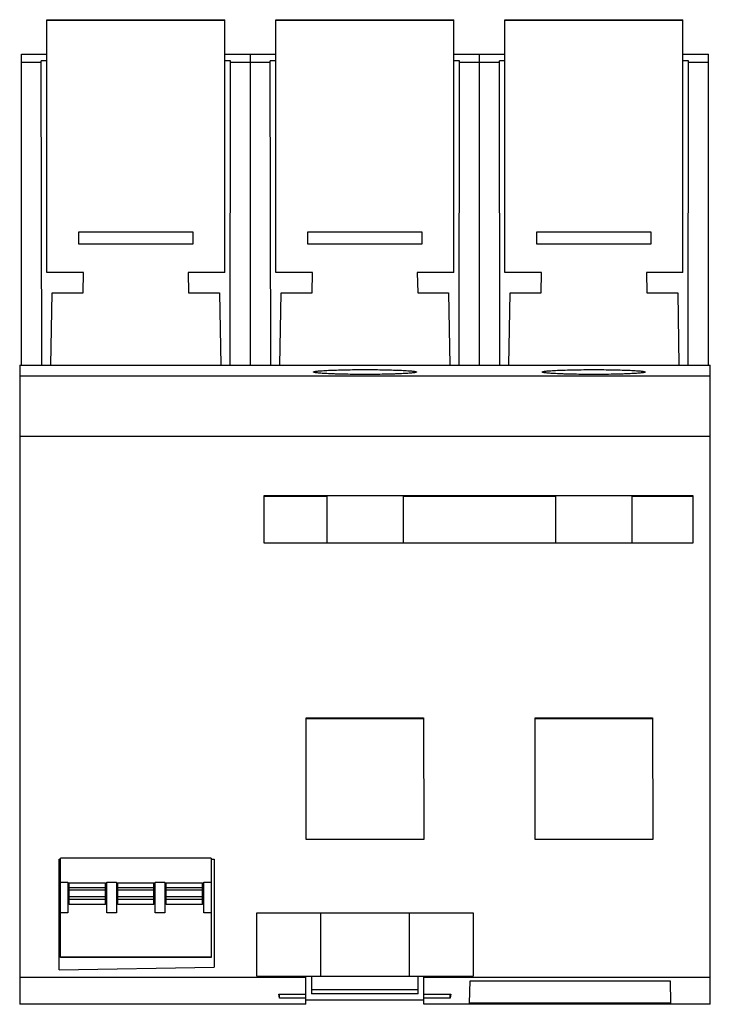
# Model space of a CAD drawing. Header units: millimetres. Extents: x 8.1 to 62.4, y 10.1 to 87.4.
import ezdxf

# ---------------------------------------------------------------- set-up
doc = ezdxf.new("R2010")
doc.units = ezdxf.units.MM
doc.header["$LTSCALE"] = 6.325496
doc.layers.get('0').update_dxf_attribs({"linetype": 'CONTINUOUS'})

msp = doc.modelspace()

# ---------------------------------------------------------------- linework, layer by layer
at = {"color": 7, "linetype": 'Continuous'}
for p, q in [((10.255, 67.581), (10.255, 87.432)), ((10.255, 87.432), (24.239, 87.432)), ((24.239, 67.581), (24.239, 87.432)), ((28.255, 67.581), (28.255, 87.432)), ((28.255, 87.432), (42.239, 87.432)), ((42.239, 67.581), (42.239, 87.432)), ((46.255, 67.581), (46.255, 87.432)), ((46.255, 87.432), (60.239, 87.432)), ((60.239, 67.581), (60.239, 87.432)), ((24.239, 87.364), (10.255, 87.364)), ((42.239, 87.364), (28.255, 87.364)), ((60.239, 87.364), (46.255, 87.364)), ((8.247, 60.281), (8.247, 84.729)), ((8.247, 84.729), (10.255, 84.729)), ((24.239, 84.729), (28.255, 84.729)), ((26.247, 60.281), (26.247, 84.729)), ((42.239, 84.729), (46.255, 84.729)), ((44.247, 60.281), (44.247, 84.729)), ((60.239, 84.729), (62.247, 84.729)), ((62.247, 60.281), (62.247, 84.729)), ((9.815, 84.081), (8.247, 84.081)), ((9.845, 60.281), (9.815, 84.19)), ((10.255, 84.19), (9.815, 84.19)), ((24.678, 84.19), (24.239, 84.19)), ((24.649, 60.281), (24.678, 84.19)), ((27.815, 84.081), (24.678, 84.081)), ((27.845, 60.281), (27.815, 84.19)), ((28.255, 84.19), (27.815, 84.19)), ((42.678, 84.19), (42.239, 84.19)), ((42.649, 60.281), (42.678, 84.19)), ((45.815, 84.081), (42.678, 84.081)), ((45.845, 60.281), (45.815, 84.19)), ((46.255, 84.19), (45.815, 84.19)), ((60.678, 84.19), (60.239, 84.19)), ((60.649, 60.281), (60.678, 84.19)), ((62.247, 84.081), (60.678, 84.081)), ((12.747, 70.731), (12.747, 69.831)), ((21.747, 70.731), (12.747, 70.731)), ((21.747, 69.832), (21.747, 70.731)), ((30.747, 70.731), (30.747, 69.831)), ((39.747, 70.731), (30.747, 70.731)), ((39.747, 69.831), (39.747, 70.731)), ((48.747, 70.731), (48.747, 69.831)), ((57.747, 70.731), (48.747, 70.731)), ((57.747, 69.831), (57.747, 70.731)), ((12.747, 69.831), (21.747, 69.832)), ((30.747, 69.831), (39.747, 69.831)), ((48.747, 69.831), (57.747, 69.831)), ((13.125, 67.581), (10.255, 67.581)), ((13.097, 65.981), (13.125, 67.581)), ((21.369, 67.581), (21.397, 65.981)), ((24.239, 67.581), (21.369, 67.581)), ((31.125, 67.581), (28.255, 67.581)), ((31.097, 65.981), (31.125, 67.581)), ((39.369, 67.581), (39.397, 65.981)), ((42.239, 67.581), (39.369, 67.581)), ((49.125, 67.581), (46.255, 67.581)), ((49.097, 65.981), (49.125, 67.581)), ((60.239, 67.581), (57.369, 67.581)), ((57.369, 67.581), (57.397, 65.981)), ((10.562, 60.281), (10.661, 65.981)), ((10.661, 65.981), (13.097, 65.981)), ((21.397, 65.981), (23.832, 65.981)), ((23.832, 65.981), (23.932, 60.281)), ((28.562, 60.281), (28.661, 65.981)), ((28.661, 65.981), (31.097, 65.981)), ((39.397, 65.981), (41.832, 65.981)), ((41.832, 65.981), (41.932, 60.281)), ((46.562, 60.281), (46.661, 65.981)), ((46.661, 65.981), (49.097, 65.981)), ((57.397, 65.981), (59.832, 65.981)), ((59.832, 65.981), (59.932, 60.281)), ((8.117, 60.281), (8.117, 10.082)), ((8.117, 60.281), (62.397, 60.281)), ((62.397, 10.082), (62.397, 60.281)), ((62.397, 59.435), (8.117, 59.435)), ((62.397, 54.686), (8.117, 54.686)), ((27.33, 46.314), (27.33, 50.049)), ((27.33, 50.049), (61.032, 50.049)), ((27.33, 49.991), (32.255, 49.991)), ((32.255, 50.02), (32.255, 46.314)), ((38.255, 50.02), (38.255, 46.314)), ((38.255, 49.991), (50.234, 49.991)), ((50.234, 50.02), (50.234, 46.314)), ((56.234, 50.02), (56.234, 46.314)), ((56.234, 49.991), (61.032, 49.991)), ((61.032, 50.049), (61.032, 46.314)), ((61.032, 46.314), (27.33, 46.314)), ((30.626, 23.036), (30.629, 32.599)), ((30.629, 32.599), (39.865, 32.599)), ((30.629, 32.542), (39.865, 32.542)), ((39.865, 32.599), (39.868, 23.036)), ((48.626, 23.036), (48.629, 32.599)), ((48.629, 32.599), (57.865, 32.599)), ((48.629, 32.542), (57.865, 32.542)), ((57.865, 32.599), (57.868, 23.036)), ((39.868, 23.036), (30.626, 23.036)), ((57.868, 23.036), (48.626, 23.036)), ((11.229, 21.477), (11.337, 21.477)), ((11.229, 12.784), (11.229, 21.477)), ((23.157, 21.556), (11.337, 21.556)), ((11.337, 17.264), (11.337, 21.556)), ((23.157, 21.556), (23.157, 17.264)), ((23.157, 21.477), (23.414, 21.477)), ((23.414, 21.477), (23.414, 12.996)), ((11.337, 19.682), (11.912, 19.682)), ((11.912, 19.682), (11.912, 17.264)), ((12.012, 19.632), (14.862, 19.632)), ((12.012, 17.932), (12.012, 19.632)), ((14.862, 17.932), (14.862, 19.632)), ((14.962, 19.682), (15.722, 19.682)), ((14.962, 17.264), (14.962, 19.682)), ((15.722, 19.682), (15.722, 17.264)), ((15.822, 19.632), (18.672, 19.632)), ((15.822, 17.932), (15.822, 19.632)), ((18.672, 17.932), (18.672, 19.632)), ((18.772, 19.682), (19.532, 19.682)), ((18.772, 17.264), (18.772, 19.682)), ((19.532, 19.682), (19.532, 17.264)), ((19.632, 19.632), (22.482, 19.632)), ((19.632, 17.932), (19.632, 19.632)), ((22.482, 17.932), (22.482, 19.632)), ((22.582, 19.682), (23.157, 19.682)), ((22.582, 17.264), (22.582, 19.682)), ((14.862, 19.245), (12.012, 19.245)), ((14.862, 19.044), (12.012, 19.044)), ((18.672, 19.245), (15.822, 19.245)), ((18.672, 19.044), (15.822, 19.044)), ((22.482, 19.245), (19.632, 19.245)), ((22.482, 19.044), (19.632, 19.044)), ((14.862, 18.518), (12.012, 18.518)), ((14.862, 18.317), (12.012, 18.317)), ((14.862, 17.932), (12.012, 17.932)), ((18.672, 18.518), (15.822, 18.518)), ((18.672, 18.317), (15.822, 18.317)), ((18.672, 17.932), (15.822, 17.932)), ((22.482, 18.518), (19.632, 18.518)), ((22.482, 18.317), (19.632, 18.317)), ((22.482, 17.932), (19.632, 17.932)), ((11.912, 17.264), (11.337, 17.264)), ((11.337, 13.748), (11.337, 17.262)), ((15.722, 17.264), (14.962, 17.264)), ((19.532, 17.264), (18.772, 17.264)), ((23.157, 17.264), (22.582, 17.264)), ((23.157, 17.262), (23.157, 13.748)), ((26.747, 17.28), (43.747, 17.28)), ((26.747, 12.28), (26.747, 17.28)), ((31.747, 17.28), (31.747, 12.28)), ((38.747, 12.28), (38.747, 17.28)), ((43.747, 17.28), (43.747, 12.28)), ((23.157, 13.782), (11.337, 13.782)), ((23.157, 13.748), (11.337, 13.748)), ((11.229, 12.784), (23.414, 12.996)), ((30.619, 12.2), (8.117, 12.2)), ((26.747, 12.28), (43.747, 12.28)), ((30.619, 10.082), (30.619, 12.28)), ((31.047, 12.28), (31.047, 10.907)), ((39.447, 10.907), (39.447, 12.28)), ((39.875, 10.082), (39.875, 12.28)), ((62.397, 12.2), (39.875, 12.2)), ((43.469, 10.184), (43.514, 11.925)), ((43.514, 11.925), (59.229, 11.925)), ((59.229, 11.925), (59.275, 10.184)), ((28.494, 10.884), (30.619, 10.884)), ((28.549, 10.574), (28.494, 10.884)), ((28.549, 10.574), (28.549, 10.884)), ((39.447, 11.215), (31.047, 11.215)), ((39.447, 10.907), (31.047, 10.907)), ((39.875, 10.884), (42, 10.884)), ((41.945, 10.574), (41.945, 10.884)), ((42, 10.884), (41.945, 10.574)), ((30.619, 10.082), (8.117, 10.082)), ((30.619, 10.574), (28.549, 10.574)), ((39.875, 10.4), (30.619, 10.4)), ((41.945, 10.574), (39.875, 10.574)), ((62.397, 10.082), (39.875, 10.082)), ((59.275, 10.184), (43.469, 10.184))]:
    msp.add_line(p, q, dxfattribs=at)
for points, knots in [([(31.21, 59.753), (31.21, 59.757), (31.216, 59.765), (31.232, 59.774), (31.257, 59.783), (31.291, 59.791), (31.334, 59.8), (31.41, 59.813), (31.529, 59.828), (31.698, 59.845), (31.902, 59.86), (32.137, 59.875), (32.403, 59.889), (32.696, 59.901), (33.134, 59.917), (33.726, 59.931), (34.475, 59.942), (35.255, 59.945), (36.034, 59.942), (36.784, 59.931), (37.376, 59.917), (37.814, 59.901), (38.107, 59.889), (38.372, 59.875), (38.608, 59.86), (38.811, 59.845), (38.981, 59.828), (39.099, 59.813), (39.176, 59.8), (39.219, 59.791), (39.253, 59.783), (39.278, 59.774), (39.294, 59.765), (39.3, 59.757), (39.3, 59.753)], [0, 0, 0, 0, 0.001295, 0.003418, 0.006603, 0.010911, 0.016363, 0.022964, 0.039556, 0.060538, 0.085726, 0.114874, 0.14772, 0.18395, 0.223217, 0.309344, 0.402799, 0.499991, 0.597183, 0.690638, 0.776768, 0.816036, 0.85227, 0.885118, 0.914268, 0.939458, 0.960442, 0.977035, 0.983636, 0.989089, 0.993397, 0.996582, 0.998705, 1, 1, 1, 1]), ([(39.3, 59.753), (39.3, 59.75), (39.294, 59.741), (39.278, 59.733), (39.253, 59.724), (39.219, 59.715), (39.176, 59.706), (39.099, 59.693), (38.981, 59.678), (38.812, 59.662), (38.608, 59.646), (38.373, 59.631), (38.107, 59.618), (37.814, 59.605), (37.376, 59.59), (36.784, 59.575), (36.034, 59.565), (35.255, 59.561), (34.476, 59.565), (33.726, 59.575), (33.134, 59.59), (32.696, 59.605), (32.403, 59.618), (32.137, 59.631), (31.902, 59.646), (31.698, 59.662), (31.529, 59.678), (31.41, 59.693), (31.334, 59.706), (31.291, 59.715), (31.257, 59.724), (31.232, 59.733), (31.216, 59.741), (31.21, 59.75), (31.21, 59.753)], [0, 0, 0, 0, 0.001295, 0.003418, 0.006603, 0.010911, 0.016363, 0.022964, 0.039556, 0.060538, 0.085726, 0.114874, 0.14772, 0.18395, 0.223217, 0.309344, 0.402799, 0.499991, 0.597183, 0.690638, 0.776768, 0.816036, 0.85227, 0.885118, 0.914268, 0.939458, 0.960442, 0.977035, 0.983636, 0.989089, 0.993397, 0.996582, 0.998705, 1, 1, 1, 1]), ([(49.191, 59.753), (49.191, 59.756), (49.197, 59.765), (49.213, 59.773), (49.237, 59.782), (49.271, 59.791), (49.315, 59.8), (49.391, 59.813), (49.51, 59.828), (49.679, 59.844), (49.882, 59.86), (50.118, 59.875), (50.383, 59.888), (50.676, 59.901), (51.113, 59.916), (51.706, 59.93), (52.455, 59.941), (53.234, 59.945), (54.013, 59.941), (54.762, 59.93), (55.354, 59.916), (55.791, 59.901), (56.084, 59.888), (56.35, 59.875), (56.585, 59.86), (56.789, 59.844), (56.958, 59.828), (57.076, 59.813), (57.153, 59.8), (57.196, 59.791), (57.23, 59.782), (57.255, 59.773), (57.271, 59.765), (57.277, 59.756), (57.277, 59.753)], [0, 0, 0, 0, 0.001295, 0.003418, 0.006603, 0.010911, 0.016363, 0.022964, 0.039556, 0.060538, 0.085726, 0.114874, 0.14772, 0.18395, 0.223217, 0.309344, 0.402799, 0.499991, 0.597183, 0.690638, 0.776768, 0.816036, 0.85227, 0.885118, 0.914268, 0.939458, 0.960442, 0.977035, 0.983636, 0.989089, 0.993397, 0.996582, 0.998705, 1, 1, 1, 1]), ([(57.277, 59.753), (57.277, 59.749), (57.271, 59.741), (57.255, 59.732), (57.23, 59.723), (57.196, 59.714), (57.153, 59.705), (57.076, 59.693), (56.958, 59.678), (56.789, 59.661), (56.585, 59.645), (56.35, 59.631), (56.084, 59.617), (55.791, 59.605), (55.354, 59.589), (54.762, 59.575), (54.013, 59.564), (53.234, 59.561), (52.455, 59.564), (51.706, 59.575), (51.114, 59.589), (50.676, 59.605), (50.383, 59.617), (50.118, 59.631), (49.882, 59.645), (49.679, 59.661), (49.51, 59.678), (49.391, 59.693), (49.315, 59.705), (49.271, 59.714), (49.237, 59.723), (49.213, 59.732), (49.197, 59.741), (49.191, 59.749), (49.191, 59.753)], [0, 0, 0, 0, 0.001295, 0.003418, 0.006603, 0.010911, 0.016363, 0.022964, 0.039556, 0.060538, 0.085726, 0.114874, 0.14772, 0.18395, 0.223217, 0.309344, 0.402799, 0.499991, 0.597183, 0.690638, 0.776768, 0.816036, 0.85227, 0.885118, 0.914268, 0.939458, 0.960442, 0.977035, 0.983636, 0.989089, 0.993397, 0.996582, 0.998705, 1, 1, 1, 1]), ([(38.255, 50.02), (38.255, 50.02), (38.253, 50.02), (38.251, 50.021), (38.246, 50.021), (38.24, 50.021), (38.232, 50.021), (38.217, 50.021), (38.195, 50.022), (38.163, 50.022), (38.123, 50.022), (38.077, 50.023), (38.024, 50.023), (37.965, 50.023), (37.872, 50.024), (37.741, 50.024), (37.566, 50.025), (37.369, 50.026), (37.152, 50.026), (36.916, 50.027), (36.665, 50.027), (36.304, 50.027), (35.833, 50.028), (35.255, 50.028), (34.677, 50.028), (34.206, 50.027), (33.845, 50.027), (33.594, 50.027), (33.358, 50.026), (33.141, 50.026), (32.943, 50.025), (32.769, 50.024), (32.638, 50.024), (32.545, 50.023), (32.486, 50.023), (32.433, 50.023), (32.386, 50.022), (32.347, 50.022), (32.315, 50.022), (32.293, 50.021), (32.278, 50.021), (32.27, 50.021), (32.264, 50.021), (32.259, 50.021), (32.257, 50.02), (32.255, 50.02), (32.255, 50.02)], [0, 0, 0, 0, 0.000155, 0.000609, 0.001364, 0.002419, 0.003773, 0.005424, 0.009618, 0.014992, 0.021539, 0.02924, 0.038075, 0.048019, 0.05905, 0.084277, 0.113508, 0.146455, 0.182812, 0.22222, 0.264302, 0.308659, 0.402449, 0.499988, 0.597528, 0.691319, 0.735677, 0.777761, 0.817172, 0.853532, 0.886481, 0.915716, 0.940946, 0.951978, 0.961923, 0.970758, 0.97846, 0.985007, 0.990382, 0.994576, 0.996227, 0.997581, 0.998636, 0.999391, 0.999845, 1, 1, 1, 1]), ([(56.234, 50.02), (56.234, 50.02), (56.232, 50.02), (56.23, 50.021), (56.225, 50.021), (56.219, 50.021), (56.211, 50.021), (56.196, 50.021), (56.174, 50.022), (56.142, 50.022), (56.102, 50.022), (56.056, 50.023), (56.003, 50.023), (55.944, 50.023), (55.851, 50.024), (55.72, 50.024), (55.545, 50.025), (55.348, 50.026), (55.131, 50.026), (54.895, 50.027), (54.643, 50.027), (54.283, 50.027), (53.812, 50.028), (53.234, 50.028), (52.656, 50.028), (52.185, 50.027), (51.824, 50.027), (51.573, 50.027), (51.337, 50.026), (51.119, 50.026), (50.922, 50.025), (50.748, 50.024), (50.617, 50.024), (50.524, 50.023), (50.464, 50.023), (50.412, 50.023), (50.365, 50.022), (50.326, 50.022), (50.294, 50.022), (50.271, 50.021), (50.257, 50.021), (50.249, 50.021), (50.243, 50.021), (50.238, 50.021), (50.236, 50.02), (50.234, 50.02), (50.234, 50.02)], [0, 0, 0, 0, 0.000155, 0.000609, 0.001364, 0.002419, 0.003773, 0.005424, 0.009618, 0.014992, 0.021539, 0.02924, 0.038075, 0.048019, 0.05905, 0.084277, 0.113508, 0.146455, 0.182812, 0.22222, 0.264302, 0.308659, 0.402449, 0.499988, 0.597528, 0.691319, 0.735677, 0.777761, 0.817172, 0.853532, 0.886481, 0.915716, 0.940946, 0.951978, 0.961923, 0.970758, 0.97846, 0.985007, 0.990382, 0.994576, 0.996227, 0.997581, 0.998636, 0.999391, 0.999845, 1, 1, 1, 1])]:
    msp.add_open_spline(points, degree=3, knots=knots, dxfattribs=at)

doc.saveas('drawing.dxf')
